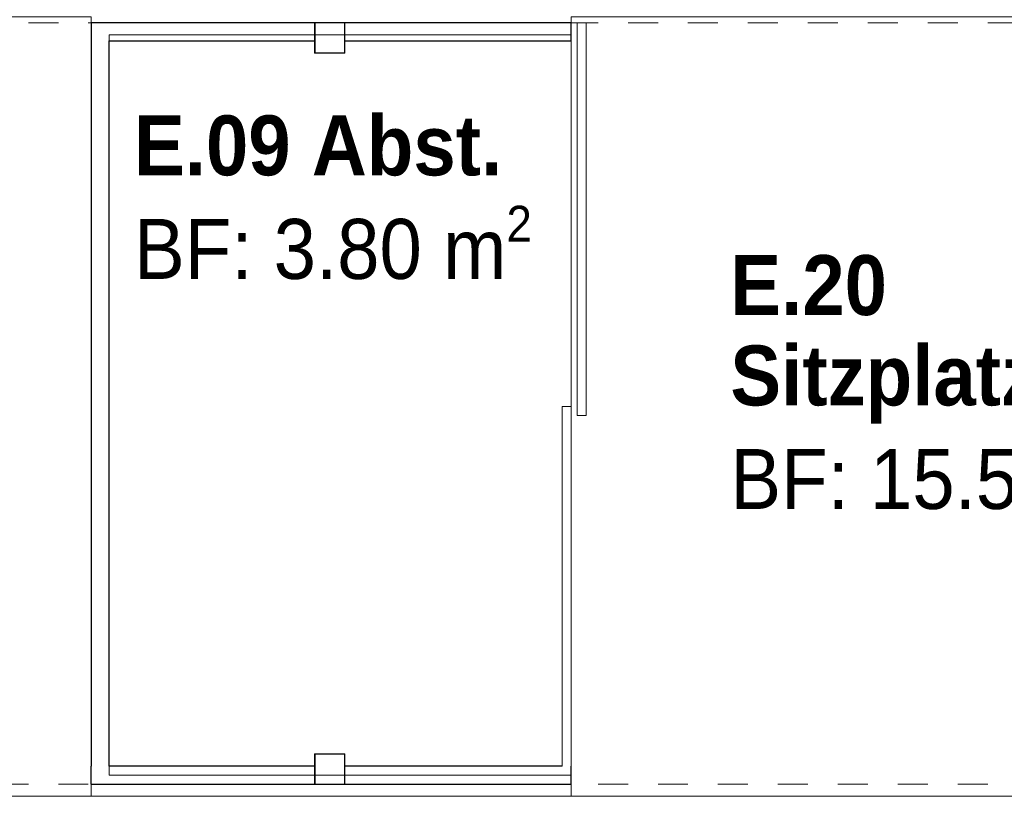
# Model space of a CAD drawing. Header units: metres. Extents: x -7.1 to 26.5, y -14.7 to 18.1.
# Tile 70 of 182: x 15.1 to 18.4, y -6.7 to -4.1. Entities that reach past the tile are written whole.
import ezdxf

# ---------------------------------------------------------------- set-up
doc = ezdxf.new("R2010")
doc.units = ezdxf.units.M
doc.linetypes.add('AUSGEZOGEN', pattern=[0])
doc.linetypes.add('STRICHLINIE_S4', pattern=[0.0055, 0.0035, -0.001, 0, -0.001])
for name, color, linetype in [('XR$1$016 Trennwände', 7, 'AUSGEZOGEN'), ('XR$1$020 Stützen', 7, 'AUSGEZOGEN'), ('XR$1$020 Stützen Schichttrennlinien', 7, 'AUSGEZOGEN'), ('XR$1$030 Bodenaufbauten', 7, 'AUSGEZOGEN'), ('XR$1$080 Raumdefinitionen Kontur', 7, 'AUSGEZOGEN'), ('XR$2$080 Raumdefinitionen Text_1', 7, 'AUSGEZOGEN'), ('XR$3$016 Trennwände Bauteilschraffuren', 7, 'AUSGEZOGEN'), ('XR$3$020 Stützen Bauteilschraffuren', 7, 'AUSGEZOGEN'), ('XR$3$035 Decken', 7, 'AUSGEZOGEN')]:
    doc.layers.add(name, color=color, linetype=linetype)
doc.styles.add('ARIAL', font='arial.ttf')
pattern_1 = [(0, (1500, 1500), (750, 750), [750, -750]), (90, (1500, 1500), (-750, 750), [750, -750])]

msp = doc.modelspace()

# ---------------------------------------------------------------- hatches: boundary and pattern name
at = {"layer": 'XR$3$016 Trennwände Bauteilschraffuren', "linetype": 'AUSGEZOGEN', "lineweight": 13, "transparency": 33554687}
h = msp.add_hatch(dxfattribs=at)
h.set_pattern_fill('MUSTER', color=8, scale=750, style=0, pattern_type=2)
h.set_pattern_definition(pattern_1)
h.paths.add_polyline_path([(15.3618, -4.1365), (15.4218, -4.1365), (15.3618, -4.0765)], flags=0)
h = msp.add_hatch(dxfattribs=at)
h.set_pattern_fill('MUSTER', color=8, scale=750, style=0, pattern_type=2)
h.set_pattern_definition(pattern_1)
h.paths.add_polyline_path([(15.3618, -4.0765), (15.4218, -4.1365), (15.4218, -4.0765)], flags=0)
h = msp.add_hatch(dxfattribs=at)
h.set_pattern_fill('MUSTER', color=8, scale=750, style=0, pattern_type=2)
h.set_pattern_definition(pattern_1)
h.paths.add_polyline_path([(16.1058, -4.0765), (15.4218, -4.0765), (15.4218, -4.1365), (16.1058, -4.1365)], flags=0)
h = msp.add_hatch(dxfattribs=at)
h.set_pattern_fill('MUSTER', color=8, scale=750, style=0, pattern_type=2)
h.set_pattern_definition(pattern_1)
h.paths.add_polyline_path([(16.2078, -4.0765), (16.2078, -4.1365), (16.9618, -4.1365), (16.9618, -4.0765)], flags=0)
h = msp.add_hatch(dxfattribs=at)
h.set_pattern_fill('MUSTER', color=8, scale=750, style=0, pattern_type=2)
h.set_pattern_definition(pattern_1)
h.paths.add_polyline_path([(16.9818, -4.0765), (16.9818, -5.3865), (17.0118, -5.3865), (17.0118, -4.0765)], flags=0)
h = msp.add_hatch(dxfattribs=at)
h.set_pattern_fill('MUSTER', color=8, scale=750, style=0, pattern_type=2)
h.set_pattern_definition(pattern_1)
h.paths.add_polyline_path([(15.3618, -6.5564), (15.4218, -6.5564), (15.4218, -4.1365), (15.3618, -4.1365)], flags=0)
h = msp.add_hatch(dxfattribs=at)
h.set_pattern_fill('MUSTER', color=8, scale=750, style=0, pattern_type=2)
h.set_pattern_definition(pattern_1)
h.paths.add_polyline_path([(16.9618, -6.5564), (16.9618, -5.3565), (16.9318, -5.3565), (16.9318, -6.5564)], flags=0)
h = msp.add_hatch(dxfattribs=at)
h.set_pattern_fill('MUSTER', color=8, scale=750, style=0, pattern_type=2)
h.set_pattern_definition(pattern_1)
h.paths.add_polyline_path([(15.3618, -6.5564), (15.3618, -6.6164), (15.4218, -6.5564)], flags=0)
h = msp.add_hatch(dxfattribs=at)
h.set_pattern_fill('MUSTER', color=8, scale=750, style=0, pattern_type=2)
h.set_pattern_definition(pattern_1)
h.paths.add_polyline_path([(15.4218, -6.5564), (15.3618, -6.6164), (15.4218, -6.6164)], flags=0)
h = msp.add_hatch(dxfattribs=at)
h.set_pattern_fill('MUSTER', color=8, scale=750, style=0, pattern_type=2)
h.set_pattern_definition(pattern_1)
h.paths.add_polyline_path([(15.4218, -6.6164), (16.1058, -6.6164), (16.1058, -6.5564), (15.4218, -6.5564)], flags=0)
h = msp.add_hatch(dxfattribs=at)
h.set_pattern_fill('MUSTER', color=8, scale=750, style=0, pattern_type=2)
h.set_pattern_definition(pattern_1)
h.paths.add_polyline_path([(16.9318, -6.5564), (16.2078, -6.5564), (16.2078, -6.6164), (16.9318, -6.6164)], flags=0)
h = msp.add_hatch(dxfattribs=at)
h.set_pattern_fill('MUSTER', color=8, scale=750, style=0, pattern_type=2)
h.set_pattern_definition(pattern_1)
h.paths.add_polyline_path([(16.9318, -6.5564), (16.9618, -6.6164), (16.9618, -6.5564)], flags=0)
h = msp.add_hatch(dxfattribs=at)
h.set_pattern_fill('MUSTER', color=8, scale=750, style=0, pattern_type=2)
h.set_pattern_definition(pattern_1)
h.paths.add_polyline_path([(16.9318, -6.6164), (16.9618, -6.6164), (16.9318, -6.5564)], flags=0)
at = {"layer": 'XR$3$020 Stützen Bauteilschraffuren', "linetype": 'AUSGEZOGEN', "lineweight": 13, "transparency": 33554687}
h = msp.add_hatch(dxfattribs=at)
h.set_pattern_fill('MUSTER', color=254, scale=750, style=0, pattern_type=2)
h.set_pattern_definition(pattern_1)
h.paths.add_polyline_path([(16.2068, -4.0775), (16.1068, -4.0775), (16.1068, -4.1775), (16.2068, -4.1775)], flags=0)
h = msp.add_hatch(dxfattribs=at)
h.set_pattern_fill('MUSTER', color=254, scale=750, style=0, pattern_type=2)
h.set_pattern_definition(pattern_1)
h.paths.add_polyline_path([(16.2068, -6.5155), (16.1068, -6.5155), (16.1068, -6.6155), (16.2068, -6.6155)], flags=0)

# ---------------------------------------------------------------- linework, layer by layer
at = {"layer": 'XR$1$016 Trennwände', "color": 7, "linetype": 'AUSGEZOGEN', "lineweight": 25, "transparency": 33554687}
for p, q in [((15.3618, -4.0765), (15.3618, -4.1365)), ((16.1058, -4.0765), (15.3618, -4.0765)), ((16.9618, -4.0765), (16.2078, -4.0765)), ((16.9618, -4.1365), (16.9618, -4.0765)), ((15.3618, -4.1365), (15.3618, -6.5564)), ((15.4218, -4.1365), (16.1058, -4.1365)), ((15.4218, -6.5564), (15.4218, -4.1365)), ((16.2078, -4.1365), (16.9618, -4.1365)), ((15.3618, -6.6164), (15.3618, -6.5564)), ((16.1058, -6.5564), (15.4218, -6.5564)), ((16.9318, -6.5564), (16.2078, -6.5564)), ((16.9618, -6.6164), (16.9618, -6.5564)), ((15.3618, -6.6164), (16.1058, -6.6164)), ((16.2078, -6.6164), (16.9618, -6.6164))]:
    msp.add_line(p, q, dxfattribs=at)
at = {"layer": 'XR$1$016 Trennwände', "color": 7, "linetype": 'AUSGEZOGEN', "lineweight": 18, "transparency": 33554687}
for p, q in [((16.9818, -4.0765), (16.9818, -5.3865)), ((17.0118, -4.0765), (16.9818, -4.0765)), ((17.0118, -5.3865), (17.0118, -4.0765)), ((16.9618, -5.3565), (16.9318, -5.3565)), ((16.9318, -5.3565), (16.9318, -6.5564)), ((16.9618, -6.5564), (16.9618, -5.3565)), ((16.9818, -5.3865), (17.0118, -5.3865))]:
    msp.add_line(p, q, dxfattribs=at)
at = {"layer": 'XR$1$020 Stützen', "color": 7, "linetype": 'AUSGEZOGEN', "lineweight": 18, "transparency": 33554687}
for points in [[(16.2078, -4.1785), (16.1058, -4.1785), (16.1058, -4.0765), (16.2078, -4.0765), (16.2078, -4.1785)], [(16.2078, -6.6165), (16.1058, -6.6165), (16.1058, -6.5145), (16.2078, -6.5145), (16.2078, -6.6165)]]:
    msp.add_lwpolyline(points, close=True, dxfattribs=at)
at = {"layer": 'XR$1$020 Stützen Schichttrennlinien', "color": 7, "linetype": 'AUSGEZOGEN', "lineweight": 25, "transparency": 33554687}
for points in [[(16.2068, -4.1775), (16.2068, -4.0775), (16.1068, -4.0775), (16.1068, -4.1775), (16.2068, -4.1775)], [(16.2068, -6.6155), (16.2068, -6.5155), (16.1068, -6.5155), (16.1068, -6.6155), (16.2068, -6.6155)]]:
    msp.add_lwpolyline(points, close=True, dxfattribs=at)
at = {"layer": 'XR$1$030 Bodenaufbauten', "color": 7, "linetype": 'AUSGEZOGEN', "lineweight": 18, "transparency": 33554687}
msp.add_lwpolyline([(1.9518, -6.6565), (22.9518, -6.6565), (22.9518, -3.8565), (1.9518, -3.8565), (1.9518, -6.6565)], close=True, dxfattribs=at)
at = {"layer": 'XR$1$080 Raumdefinitionen Kontur', "color": 8, "linetype": 'AUSGEZOGEN', "lineweight": 13, "transparency": 33554687}
for points in [[(9.5418, -6.6565), (15.3618, -6.6565), (15.3618, -4.0565), (9.5418, -4.0565), (9.5418, -6.6565)], [(16.9618, -6.6565), (22.9518, -6.6565), (22.9518, -4.0565), (16.9618, -4.0565), (16.9618, -6.6565)], [(16.9618, -6.5856), (16.9618, -4.1165), (15.4218, -4.1165), (15.4218, -6.5856), (16.9618, -6.5856)]]:
    msp.add_lwpolyline(points, close=True, dxfattribs=at)
at = {"layer": 'XR$3$035 Decken', "color": 7, "linetype": 'AUSGEZOGEN', "lineweight": 18, "transparency": 33554687}
for points in [[(10.0118, 11.0035), (1.9918, 11.0535), (1.9918, -3.9165), (1.9918, -6.6565), (22.9418, -6.6565), (22.9418, 11.0535), (14.8918, 11.0535), (14.8918, 6.2735), (13.4518, 6.2735), (11.4518, 6.2735), (10.0118, 6.2735), (10.0118, 11.0035)], [(1.9918, -6.6565), (22.9418, -6.6565), (22.9418, -3.7165), (1.9918, -3.7165), (1.9918, -6.6565)]]:
    msp.add_lwpolyline(points, close=True, dxfattribs=at)
at = {"layer": 'XR$3$035 Decken', "color": 8, "linetype": 'STRICHLINIE_S4', "lineweight": 18, "transparency": 33554687}
msp.add_lwpolyline([(2.0518, -6.6165), (22.8518, -6.6165), (22.8518, -4.0765), (2.0518, -4.0765), (2.0518, -6.6165)], close=True, dxfattribs=at)

# ---------------------------------------------------------------- texts
at = {"layer": 'XR$2$080 Raumdefinitionen Text_1', "color": 7, "linetype": 'AUSGEZOGEN', "transparency": 33554687, "char_height": 0.2, "attachment_point": 1, "line_spacing_factor": 0.903614, "style": 'ARIAL'}
for s, insert, width in [('\\A1;{\\fArial|i0|b1;\\H0.200000;\\W0.909091;\\C7;E.09 Abst.}\\P{\\fArial|i0|b0;\\H0.200000;\\W0.909091;\\C7;BF: 3.80 m\\fArial|i0|b0;\\H0.600000x;\\S2^ ;}\\P', (15.5042, -4.3857), 1.422571), ('\\A1;{\\fArial|i0|b1;\\H0.200000;\\W0.909091;\\C7;E.20}\\P{\\fArial|i0|b1;\\H0.200000;\\W0.909091;\\C7;Sitzplatz}\\P{\\fArial|i0|b0;\\H0.200000;\\W0.909091;\\C7;BF: 15.57 m\\fArial|i0|b0;\\H0.600000x;\\S2^ ;}\\P', (17.493, -4.8517), 1.560522)]:
    msp.add_mtext(s, dxfattribs=dict(at, insert=insert, width=width))

doc.saveas('drawing.dxf')
